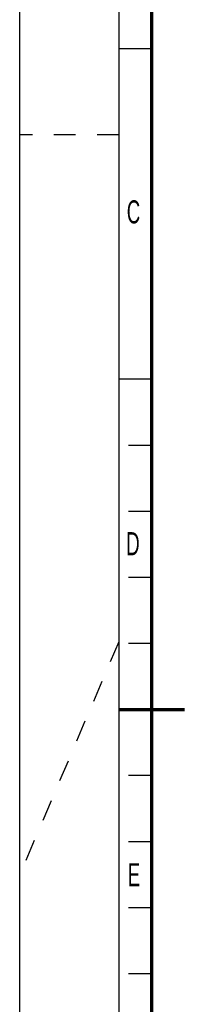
# Model space of a CAD drawing. Header units: millimetres. Extents: x 0 to 594, y 0 to 420.
# Tile 6 of 38: x 0 to 25, y 165 to 314. Entities that reach past the tile are written whole.
import ezdxf

# ---------------------------------------------------------------- set-up
doc = ezdxf.new("R2010")
doc.units = ezdxf.units.MM
doc.header["$LTSCALE"] = 32.67
doc.linetypes.add('DASHED', pattern=[0.2, 0.1, -0.1])
doc.layers.get('0').update_dxf_attribs({"linetype": 'CONTINUOUS'})
doc.styles.add('TEXTSTYLE_2', font='txt', dxfattribs={"width": 0.6})

msp = doc.modelspace()

# ---------------------------------------------------------------- linework, layer by layer
at = {"color": 7, "linetype": 'CONTINUOUS'}
for p, q in [((0, 0), (0, 420)), ((20, 310), (15, 310)), ((20, 260), (15, 260)), ((20, 250), (16.5, 250)), ((20, 240), (16.5, 240)), ((20, 230), (16.5, 230)), ((20, 220), (16.5, 220)), ((20, 200), (16.5, 200)), ((20, 190), (16.5, 190)), ((20, 180), (16.5, 180)), ((20, 170), (16.5, 170))]:
    msp.add_line(p, q, dxfattribs=at)
at = {"color": 2, "linetype": 'CONTINUOUS'}
msp.add_line((15, 415), (15, 5), dxfattribs=at)
at = {"color": 7, "linetype": 'DASHED'}
for p, q in [((15, 297), (0, 297)), ((15, 220.25), (0, 185))]:
    msp.add_line(p, q, dxfattribs=at)
at = {"color": 7, "linetype": 'CONTINUOUS', "const_width": 0.5}
for points in [[(20, 10), (20, 410)], [(15, 210), (25, 210)]]:
    msp.add_lwpolyline(points, dxfattribs=at)

# ---------------------------------------------------------------- texts
at = {"color": 5, "linetype": 'CONTINUOUS', "char_height": 3.5, "width": 2.1, "attachment_point": 1, "line_spacing_factor": 0.9, "style": 'TEXTSTYLE_2'}
for s, insert in [('C', (16.2304, 287.0952)), ('D', (16.1467, 236.8663)), ('E', (16.3806, 186.7423))]:
    msp.add_mtext(s, dxfattribs=dict(at, insert=insert))

doc.saveas('drawing.dxf')
